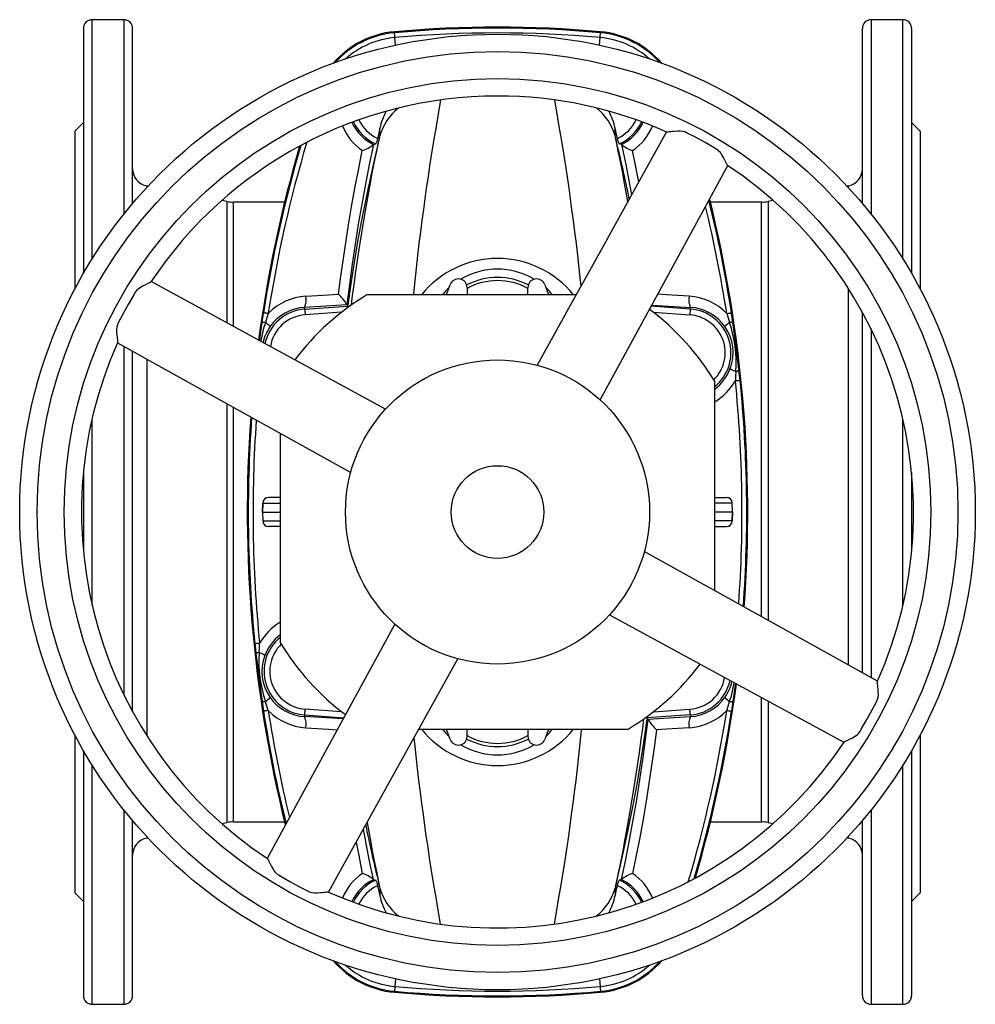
# Model space of a CAD drawing. Extents: x -134 to 794, y -63 to 1597.
# Tile 1 of 5: x -134 to 196, y -63 to 277. Entities that reach past the tile are written whole.
import ezdxf

# ---------------------------------------------------------------- set-up
doc = ezdxf.new("R2010")
doc.units = 0
doc.layers.get('0').update_dxf_attribs({"linetype": 'CONTINUOUS'})

msp = doc.modelspace()

# ---------------------------------------------------------------- linework, layer by layer
at = {"color": 7, "linetype": 'CONTINUOUS'}
for p, q in [((-98.26, 277.03), (-109.26, 277.03)), ((-109.26, 194.35), (-109.26, 277.03)), ((-98.26, 277.03), (-98.26, 209.91)), ((170.74, 277.03), (159.74, 277.03)), ((159.74, 277.03), (159.74, 209.91)), ((170.74, 194.35), (170.74, 277.03)), ((-112.26, 274.03), (-112.26, 189.35)), ((-95.26, 213.56), (-95.26, 274.03)), ((-4.87, 272.87), (-4.84, 272.53)), ((66.35, 272.87), (66.32, 272.53)), ((156.74, 213.56), (156.74, 274.03)), ((173.74, 274.03), (173.74, 189.35)), ((-4.45, 268.24), (-4.69, 270.89)), ((65.93, 268.24), (66.17, 270.89)), ((-112.26, 241.53), (-115.26, 238.53)), ((176.74, 238.53), (173.74, 241.53)), ((-115.26, 238.53), (-115.26, 183.9)), ((-9.88, 236.89), (-9.88, 239.52)), ((71.36, 236.89), (71.36, 239.52)), ((176.74, 238.53), (176.74, 183.9)), ((-9.98, 236.48), (-9.88, 236.89)), ((71.46, 236.48), (71.36, 236.89)), ((-12.05, 233.99), (-12.12, 233.92)), ((-12.05, 233.99), (-11.24, 234.14)), ((73.53, 233.99), (72.72, 234.14)), ((73.53, 233.99), (73.6, 233.92)), ((-89.94, 219.55), (-90.41, 219.64)), ((-90.41, 219.64), (-90.41, 219.05)), ((151.88, 219.64), (151.42, 219.55)), ((151.88, 219.64), (151.88, 219.05)), ((-62.68, 214.25), (-64.47, 214.6)), ((-62.68, 214.25), (-62.68, 172.32)), ((125.95, 214.6), (124.16, 214.25)), ((124.16, 214.25), (124.16, 69.66)), ((-42.79, 214.03), (-60.39, 214.03)), ((-60.39, 171.09), (-60.39, 214.03)), ((121.87, 214.03), (104.26, 214.03)), ((121.87, 70.93), (121.87, 214.03)), ((13.14, 182.03), (14.42, 185.56)), ((20.24, 184.53), (20.24, 182.03)), ((41.24, 182.03), (41.24, 184.53)), ((47.06, 185.56), (48.34, 182.03)), ((151.88, 184.24), (151.88, 54.27)), ((57.88, 182.03), (-14.33, 182.03)), ((-21.22, 178.58), (-35.86, 177.69)), ((-35.82, 177.12), (-35.86, 177.69)), ((-35.82, 177.12), (-20.9, 178.16)), ((-21.26, 178.66), (-21.22, 178.58)), ((-20.9, 178.16), (-20.96, 178.41)), ((97.29, 177.12), (83.84, 178.06)), ((84.08, 178.5), (97.33, 177.69)), ((97.29, 177.12), (97.33, 177.69)), ((-23.11, 176), (-35.68, 175.12)), ((84.59, 176), (97.15, 175.12)), ((156.74, 51.56), (156.74, 176.03)), ((159.74, 170.24), (159.74, 49.9)), ((-98.26, 164.16), (-98.26, 43.82)), ((-95.26, 38.04), (-95.26, 162.5)), ((-90.41, 159.81), (-90.41, 29.83)), ((105.74, 79.89), (105.74, 152.1)), ((-62.68, 144.41), (-62.68, -0.19)), ((-60.39, 0.03), (-60.39, 143.13)), ((-109.26, 74.84), (-109.26, 139.23)), ((170.74, 74.84), (170.74, 139.23)), ((-44.26, 134.18), (-44.26, 61.96)), ((-112.26, 120.72), (-112.26, 93.34)), ((173.74, 120.72), (173.74, 93.34)), ((-50.34, 110.1), (-50.45, 107.03)), ((-50.43, 107.03), (-50.32, 110.1)), ((-50.34, 110.1), (-50.32, 110.1)), ((-50.32, 110.1), (-44.26, 110.1)), ((-48.32, 112.03), (-48.34, 112.03)), ((-44.26, 112.03), (-48.32, 112.03)), ((105.74, 112.03), (109.8, 112.03)), ((111.8, 110.1), (105.74, 110.1)), ((109.8, 112.03), (109.82, 112.03)), ((111.91, 107.03), (111.8, 110.1)), ((111.82, 110.1), (111.8, 110.1)), ((111.93, 107.03), (111.82, 110.1)), ((-50.45, 107.03), (-50.34, 103.96)), ((-50.45, 107.03), (-50.43, 107.03)), ((-50.43, 107.03), (-44.26, 107.03)), ((-50.43, 107.03), (-50.32, 103.96)), ((111.91, 107.03), (105.74, 107.03)), ((111.91, 107.03), (111.8, 103.96)), ((111.82, 103.96), (111.93, 107.03)), ((111.93, 107.03), (111.91, 107.03)), ((-50.34, 103.96), (-50.32, 103.96)), ((-50.32, 103.96), (-44.26, 103.96)), ((-48.32, 102.03), (-48.34, 102.03)), ((-44.26, 102.03), (-48.32, 102.03)), ((111.8, 103.96), (105.74, 103.96)), ((105.74, 102.03), (109.8, 102.03)), ((109.8, 102.03), (109.82, 102.03)), ((111.82, 103.96), (111.8, 103.96)), ((121.87, 0.03), (121.87, 42.98)), ((124.16, 41.73), (124.16, -0.19)), ((-23.11, 38.06), (-35.68, 38.94)), ((84.59, 38.06), (97.15, 38.94)), ((-35.82, 36.95), (-35.86, 36.37)), ((-22.6, 35.57), (-35.86, 36.37)), ((-35.82, 36.95), (-22.36, 36.01)), ((97.29, 36.95), (82.38, 35.91)), ((82.38, 35.91), (82.44, 35.65)), ((82.7, 35.48), (97.33, 36.37)), ((82.74, 35.4), (82.7, 35.48)), ((97.29, 36.95), (97.33, 36.37)), ((3.6, 32.03), (75.81, 32.03)), ((14.42, 28.51), (13.14, 32.03)), ((20.24, 29.53), (20.24, 32.03)), ((41.24, 32.03), (41.24, 29.53)), ((48.34, 32.03), (47.06, 28.51)), ((-115.26, 30.16), (-115.26, -24.47)), ((176.74, 30.16), (176.74, -24.47)), ((-112.26, 24.72), (-112.26, -59.97)), ((173.74, 24.72), (173.74, -59.97)), ((-109.26, -62.97), (-109.26, 19.71)), ((170.74, -62.97), (170.74, 19.71)), ((-98.26, 4.15), (-98.26, -62.97)), ((159.74, 4.15), (159.74, -62.97)), ((-95.26, -59.97), (-95.26, 0.5)), ((-60.39, 0.03), (-42.79, 0.03)), ((104.26, 0.03), (121.87, 0.03)), ((156.74, -59.97), (156.74, 0.5)), ((-64.47, -0.54), (-62.68, -0.19)), ((124.16, -0.19), (125.95, -0.54)), ((-90.41, -4.99), (-90.41, -5.58)), ((-90.41, -5.58), (-89.94, -5.49)), ((151.42, -5.49), (151.88, -5.58)), ((151.88, -4.99), (151.88, -5.58)), ((-12.05, -19.92), (-12.12, -19.85)), ((-12.05, -19.92), (-11.24, -20.08)), ((73.53, -19.92), (72.72, -20.08)), ((73.53, -19.92), (73.6, -19.85)), ((-9.98, -22.41), (-9.88, -22.82)), ((-9.88, -22.82), (-9.88, -25.45)), ((71.46, -22.41), (71.36, -22.82)), ((71.36, -22.82), (71.36, -25.45)), ((-115.26, -24.47), (-112.26, -27.47)), ((173.74, -27.47), (176.74, -24.47)), ((-4.45, -54.17), (-4.69, -56.82)), ((65.93, -54.17), (66.17, -56.82)), ((-4.87, -58.8), (-4.84, -58.47)), ((66.35, -58.8), (66.32, -58.47)), ((-109.26, -62.97), (-98.26, -62.97)), ((159.74, -62.97), (170.74, -62.97))]:
    msp.add_line(p, q, dxfattribs=at)
for points in [[(-4.69, 270.89), (-4.72, 271.21), (-4.75, 271.52), (-4.77, 271.79), (-4.79, 272.03), (-4.81, 272.23), (-4.82, 272.39), (-4.83, 272.49), (-4.84, 272.53)], [(66.17, 270.89), (66.2, 271.21), (66.23, 271.52), (66.25, 271.79), (66.27, 272.03), (66.29, 272.23), (66.3, 272.39), (66.31, 272.49), (66.32, 272.53)], [(11.11, 249.33), (10.96, 248.51), (10.5, 245.86), (10.01, 243.05), (9.51, 240.1), (8.99, 237), (8.44, 233.66), (7.88, 230.17), (7.31, 226.54), (6.74, 222.76), (6.16, 218.85), (5.64, 215.23), (5.13, 211.51), (4.61, 207.69), (4.11, 203.77), (3.61, 199.76), (3.11, 195.56), (2.63, 191.27), (2.16, 186.89), (1.7, 182.44), (1.66, 182.03)], [(50.37, 249.31), (50.52, 248.51), (50.98, 245.86), (51.47, 243.05), (51.97, 240.1), (52.49, 237), (53.04, 233.66), (53.6, 230.17), (54.17, 226.54), (54.74, 222.76), (55.32, 218.85), (55.84, 215.23), (56.35, 211.51), (56.86, 207.69), (57.37, 203.77), (57.87, 199.76), (58.36, 195.56), (58.85, 191.27), (59.32, 186.89), (59.52, 184.98)], [(89.1, 238.27), (79.23, 220.49), (67.52, 199.39), (55.81, 178.3), (44.38, 157.72)], [(110.21, 226.71), (110.15, 226.77), (109.99, 227), (109.81, 227.34), (109.59, 227.79), (109.23, 228.55), (108.79, 229.43), (108.26, 230.35), (107.94, 230.83), (107.58, 231.29), (107.2, 231.69), (106.77, 232.05), (106.28, 232.37), (105.76, 232.67), (102.43, 234.6), (99.06, 236.44), (96.06, 237.98), (95.4, 238.27), (94.69, 238.46), (93.78, 238.55), (92.88, 238.55), (91.77, 238.46), (91.24, 238.4), (90.75, 238.35), (90.17, 238.28), (89.68, 238.23), (89.39, 238.22), (89.21, 238.25), (89.2, 238.26)], [(-9.98, 236.48), (-12.23, 226.96), (-14.31, 217.38), (-16.23, 207.74), (-17.56, 200.46), (-18.79, 193.14), (-19.92, 185.79), (-20.96, 178.41)], [(-19.69, 178.51), (-19.41, 180.85), (-18.8, 185.54), (-18.17, 190.12), (-17.51, 194.68), (-16.84, 199.12), (-16.16, 203.42), (-15.47, 207.58), (-14.89, 210.98), (-14.3, 214.27), (-13.73, 217.44), (-13.16, 220.5), (-12.6, 223.43), (-12.04, 226.32), (-11.49, 229.07), (-10.96, 231.69), (-10.46, 234.16), (-9.98, 236.48)], [(75.78, 214.27), (75.21, 217.44), (74.64, 220.5), (74.08, 223.43), (73.51, 226.32), (72.97, 229.07), (72.44, 231.69), (71.94, 234.16), (71.46, 236.48)], [(-24.15, 182.24), (-23.35, 188.42), (-22.49, 194.59), (-21.57, 200.76), (-20.58, 206.91), (-19.52, 213.15), (-18.39, 219.38), (-17.19, 225.61), (-15.94, 231.82)], [(-12.12, 233.92), (-13.54, 227.07), (-14.88, 220.2), (-16.14, 213.32), (-17.33, 206.42), (-18.43, 199.5), (-19.45, 192.57), (-20.4, 185.62), (-21.26, 178.66)], [(73.6, 233.92), (75.02, 227.07), (76.36, 220.2), (77.03, 216.53)], [(79.55, 221.05), (78.67, 225.61), (77.41, 231.82)], [(66.23, 145.71), (89.02, 187.58), (110.28, 226.63)], [(-88.94, 186.51), (-88.99, 186.44), (-89.23, 186.29), (-89.57, 186.1), (-90.02, 185.88), (-90.78, 185.52), (-91.65, 185.08), (-92.58, 184.55), (-93.06, 184.23), (-93.52, 183.87), (-93.92, 183.49), (-94.28, 183.07), (-94.6, 182.57), (-94.9, 182.06), (-96.83, 178.73), (-98.67, 175.35), (-100.21, 172.36), (-100.5, 171.7), (-100.69, 170.98), (-100.78, 170.08), (-100.78, 169.17), (-100.69, 168.06), (-100.63, 167.54), (-100.57, 167.05), (-100.5, 166.46), (-100.46, 165.98), (-100.45, 165.69), (-100.48, 165.5), (-100.48, 165.49)], [(-7.94, 142.52), (-49.8, 165.31), (-88.86, 186.57)], [(-35.45, 181.56), (-27.58, 182.03), (-24.15, 182.24)], [(96.93, 181.56), (89.06, 182.03), (86.1, 182.21)], [(-35.82, 177.12), (-35.81, 177.07), (-35.81, 176.97), (-35.79, 176.82), (-35.78, 176.61), (-35.76, 176.37), (-35.74, 176.09), (-35.72, 175.78), (-35.7, 175.46), (-35.68, 175.12)], [(97.29, 177.12), (97.29, 177.07), (97.28, 176.97), (97.27, 176.82), (97.26, 176.61), (97.24, 176.37), (97.22, 176.09), (97.2, 175.78), (97.18, 175.46), (97.15, 175.12)], [(-50.56, 172.38), (-50.32, 174.09), (-50.06, 175.82)], [(-48.43, 175.57), (-48.75, 175.62), (-49.05, 175.67), (-49.32, 175.71), (-49.56, 175.75), (-49.76, 175.78), (-49.91, 175.8), (-50.01, 175.81), (-50.06, 175.82)], [(-48.43, 175.57), (-48.93, 174.04), (-49.41, 172.5)], [(109.9, 175.57), (110.22, 175.62), (110.53, 175.67), (110.8, 175.71), (111.04, 175.75), (111.24, 175.78), (111.39, 175.8), (111.49, 175.81), (111.53, 175.82)], [(109.9, 175.57), (110.41, 174.04), (110.89, 172.5)], [(112.04, 172.38), (111.79, 174.09), (111.53, 175.82)], [(-51.39, 166.18), (-51.22, 167.53), (-50.98, 169.27), (-50.77, 170.83), (-50.56, 172.38)], [(114.13, 156), (113.95, 157.56), (113.76, 159.13), (113.37, 162.29), (113.15, 164.04), (112.92, 165.78), (112.69, 167.53), (112.46, 169.27), (112.25, 170.83), (112.04, 172.38)], [(-100.49, 165.4), (-61.62, 143.82), (-19.95, 120.68)], [(113.05, 155.6), (112.98, 153.99), (112.87, 152.38)], [(114.52, 152.54), (114.33, 154.27), (114.13, 156)], [(112.87, 152.38), (113.2, 152.41), (113.5, 152.44), (113.78, 152.47), (114.02, 152.49), (114.22, 152.51), (114.37, 152.53), (114.47, 152.54), (114.52, 152.54)], [(-19.96, 120.66), (-19.96, 120.66), (-19.96, 120.68), (-19.96, 120.68)], [(81.44, 93.41), (81.44, 93.41), (81.43, 93.39), (81.43, 93.39)], [(161.98, 48.66), (123.1, 70.25), (81.43, 93.39)], [(69.42, 71.54), (111.28, 48.75), (150.33, 27.5)], [(-4.75, 68.35), (-27.54, 26.49), (-48.81, -12.57)], [(-51.4, 61.69), (-51.72, 61.66), (-52.02, 61.63), (-52.3, 61.6), (-52.54, 61.57), (-52.74, 61.55), (-52.89, 61.54), (-52.99, 61.53), (-53.04, 61.52)], [(-53.04, 61.52), (-52.85, 59.79), (-52.66, 58.07)], [(-51.57, 58.47), (-51.5, 60.08), (-51.4, 61.69)], [(-52.66, 58.07), (-52.47, 56.5), (-52.28, 54.93), (-51.89, 51.77), (-51.67, 50.03), (-51.45, 48.29), (-51.22, 46.54), (-50.98, 44.79), (-50.77, 43.24), (-50.56, 41.68)], [(-27.63, -24.21), (-6.04, 14.67), (17.09, 56.34)], [(112.87, 47.89), (112.69, 46.54), (112.46, 44.79), (112.25, 43.24), (112.04, 41.68)], [(150.42, 27.56), (150.47, 27.62), (150.71, 27.78), (151.05, 27.96), (151.49, 28.18), (152.25, 28.54), (153.13, 28.99), (154.06, 29.51), (154.54, 29.83), (155, 30.19), (155.4, 30.57), (155.76, 31), (156.08, 31.5), (156.38, 32.01), (158.31, 35.34), (160.15, 38.72), (161.69, 41.71), (161.98, 42.37), (162.16, 43.08), (162.26, 43.99), (162.25, 44.89), (162.17, 46), (162.11, 46.53), (162.05, 47.02), (161.98, 47.6), (161.94, 48.09), (161.93, 48.38), (161.96, 48.57), (161.96, 48.57)], [(-50.56, 41.68), (-50.32, 39.97), (-50.06, 38.24)], [(-48.43, 38.5), (-48.93, 40.03), (-49.41, 41.57)], [(109.9, 38.5), (110.41, 40.03), (110.89, 41.57)], [(112.04, 41.68), (111.79, 39.97), (111.53, 38.24)], [(-48.43, 38.5), (-48.75, 38.45), (-49.05, 38.4), (-49.32, 38.36), (-49.56, 38.32), (-49.76, 38.29), (-49.91, 38.27), (-50.01, 38.25), (-50.06, 38.24)], [(-35.82, 36.95), (-35.81, 37), (-35.81, 37.1), (-35.79, 37.25), (-35.78, 37.45), (-35.76, 37.7), (-35.74, 37.97), (-35.72, 38.28), (-35.7, 38.61), (-35.68, 38.94)], [(97.29, 36.95), (97.29, 37), (97.28, 37.1), (97.27, 37.25), (97.26, 37.45), (97.24, 37.7), (97.22, 37.97), (97.2, 38.28), (97.18, 38.61), (97.15, 38.94)], [(109.9, 38.5), (110.22, 38.45), (110.53, 38.4), (110.8, 38.36), (111.04, 38.32), (111.24, 38.29), (111.39, 38.27), (111.49, 38.25), (111.53, 38.24)], [(71.46, -22.41), (73.71, -12.89), (75.79, -3.31), (77.71, 6.32), (79.03, 13.61), (80.27, 20.93), (81.4, 28.28), (82.44, 35.65)], [(81.17, 35.56), (80.88, 33.22), (80.28, 28.53), (79.65, 23.95), (78.99, 19.38), (78.32, 14.95), (77.64, 10.64), (76.95, 6.48), (76.36, 3.09), (75.78, -0.2), (75.21, -3.37), (74.64, -6.43), (74.08, -9.36), (73.51, -12.25), (72.97, -15.01), (72.44, -17.62), (71.94, -20.09), (71.46, -22.41)], [(73.6, -19.85), (75.02, -13), (76.36, -6.14), (77.62, 0.75), (78.8, 7.65), (79.91, 14.57), (80.93, 21.5), (81.88, 28.45), (82.74, 35.4)], [(-35.45, 32.51), (-27.58, 32.03), (-24.62, 31.85)], [(50.37, -35.26), (50.52, -34.44), (50.98, -31.79), (51.47, -28.99), (51.97, -26.04), (52.49, -22.94), (53.04, -19.6), (53.6, -16.11), (54.17, -12.47), (54.74, -8.69), (55.32, -4.79), (55.84, -1.17), (56.35, 2.56), (56.86, 6.38), (57.37, 10.3), (57.87, 14.3), (58.36, 18.5), (58.85, 22.8), (59.32, 27.17), (59.78, 31.63), (59.81, 32.03)], [(85.63, 31.82), (84.83, 25.64), (83.97, 19.47), (83.05, 13.31), (82.06, 7.16), (81, 0.91), (79.87, -5.32), (78.67, -11.54), (77.41, -17.75)], [(96.93, 32.51), (89.06, 32.03), (85.63, 31.82)], [(11.1, -35.25), (10.96, -34.44), (10.5, -31.79), (10.01, -28.99), (9.51, -26.04), (8.99, -22.94), (8.44, -19.6), (7.88, -16.11), (7.31, -12.47), (6.74, -8.69), (6.16, -4.79), (5.64, -1.17), (5.13, 2.56), (4.61, 6.38), (4.11, 10.3), (3.61, 14.3), (3.11, 18.5), (2.63, 22.8), (2.16, 27.17), (1.96, 29.09)], [(-12.12, -19.85), (-13.54, -13), (-14.88, -6.14), (-15.56, -2.46)], [(-14.3, -0.2), (-13.73, -3.37), (-13.16, -6.43), (-12.6, -9.36), (-12.04, -12.25), (-11.49, -15.01), (-10.96, -17.62), (-10.46, -20.09), (-9.98, -22.41)], [(-18.07, -6.99), (-17.19, -11.54), (-15.94, -17.75)], [(-48.74, -12.65), (-48.67, -12.7), (-48.51, -12.93), (-48.33, -13.28), (-48.11, -13.72), (-47.75, -14.48), (-47.31, -15.36), (-46.78, -16.29), (-46.46, -16.77), (-46.1, -17.23), (-45.72, -17.63), (-45.3, -17.98), (-44.8, -18.31), (-44.29, -18.61), (-40.96, -20.54), (-37.58, -22.38), (-34.59, -23.91), (-33.92, -24.21), (-33.21, -24.39), (-32.3, -24.49), (-31.4, -24.48), (-30.29, -24.4), (-29.77, -24.34), (-29.28, -24.28), (-28.69, -24.21), (-28.2, -24.17), (-27.91, -24.16), (-27.73, -24.19), (-27.72, -24.19)], [(-4.69, -56.82), (-4.72, -57.15), (-4.75, -57.45), (-4.77, -57.73), (-4.79, -57.97), (-4.81, -58.17), (-4.82, -58.32), (-4.83, -58.42), (-4.84, -58.47)], [(66.17, -56.82), (66.2, -57.15), (66.23, -57.45), (66.25, -57.73), (66.27, -57.97), (66.29, -58.17), (66.3, -58.32), (66.31, -58.42), (66.32, -58.47)]]:
    msp.add_lwpolyline(points, dxfattribs=at)
for radius in [165, 159, 149.65, 52.5, 16]:
    msp.add_circle((30.74, 107.03), radius, dxfattribs=at)
for centre, radius, start, end in [((-109.26, 274.03), 3, 90, 180), ((-98.26, 274.03), 3, 0, 90), ((159.74, 274.03), 3, 90, 180), ((170.74, 274.03), 3, 0, 90), ((-2.07, 241.57), 31.42, 95.1017, 139.4755), ((-2.07, 241.57), 31.08, 95.1017, 138.3615), ((30.74, -125.97), 400.42, 84.8983, 95.1017), ((30.74, -125.97), 400.08, 84.8983, 95.1017), ((30.74, -125.97), 398.43, 84.8983, 95.1017), ((63.55, 241.57), 31.08, 41.6385, 84.8983), ((63.55, 241.57), 31.42, 40.5245, 84.8983), ((-2.07, 241.57), 29.43, 95.1017, 131.9491), ((63.55, 241.57), 29.43, 48.0509, 84.8983), ((30.74, 107.03), 143.65, 90, 146.4132), ((30.74, 107.03), 143.65, 65.9877, 90), ((8.24, 231.8), 18.82, 128.5145, 164.3211), ((12.41, 234.79), 22.78, 152.2075, 168.0198), ((53.22, 231.79), 18.84, 15.6908, 51.595), ((49.07, 234.79), 22.78, 11.9808, 27.8238), ((-5.57, 247.9), 15.35, 204.3792, 245.0034), ((-5.26, 248.03), 15.12, 204.3891, 246.7109), ((-5.26, 248.03), 13.12, 205.0784, 245.7876), ((66.74, 248.03), 13.12, 294.2124, 334.9216), ((66.74, 248.03), 15.12, 293.2891, 335.6109), ((67.04, 247.91), 15.36, 294.9997, 335.7068), ((-4.95, 247.71), 19.32, 202.4626, 235.3582), ((579.74, 107.03), 604.32, 167.33606, 167.67152), ((-518.26, 107.03), 604.32, 12.32848, 12.66394), ((66.43, 247.71), 19.31, 304.6406, 337.4841), ((394.74, 107.03), 448.43, 163.4606, 171.2087), ((-16.54, 236.84), 5.95, 333.0298, 352.47), ((-375.85, 125.17), 460.95, 11.2506, 13.9737), ((78.02, 236.84), 5.95, 187.53, 206.9702), ((394.74, 107.03), 450.42, 163.7074, 172.4306), ((394.74, 107.03), 450.08, 163.6652, 171.2087), ((-19.97, 243.62), 12.48, 288.8425, 308.9421), ((81.44, 243.62), 12.48, 231.0579, 251.1575), ((-89.26, 225.53), 6, 180, 259), ((30.74, 107.03), 143.65, 335.9877, 56.4132), ((150.74, 225.53), 6, 281, 0), ((-60.39, 226.03), 12, 259, 270), ((-333.26, 107.03), 450.08, 8.7913, 13.8343), ((-333.26, 107.03), 450.42, 355.8224, 13.8794), ((121.87, 226.03), 12, 270, 281), ((-333.26, 107.03), 448.43, 8.7913, 13.6037), ((30.73, 160.87), 33.7, 38.9019, 141.0981), ((30.74, 166.24), 24.65, 59.0794, 120.9364), ((17.24, 184.53), 3, 0, 160), ((30.74, 165.03), 23, 62.4557, 117.5443), ((44.24, 184.53), 3, 20, 180), ((25.08, 171.32), 17.12, 130.4384, 141.2465), ((30.74, 165.03), 21.91, 61.3625, 118.6375), ((35.9, 171.05), 17.65, 38.4556, 48.9627), ((-34.27, 161.94), 19.65, 93.4547, 136.0949), ((30.74, 107.03), 87.5, 121.0027, 143.1039), ((-42.21, 180.31), 6.87, 337.582, 10.4357), ((-38.26, 167.91), 20.11, 32.3073, 45.4346), ((103.69, 180.31), 6.87, 169.5643, 202.418), ((95.74, 161.94), 19.65, 43.9051, 86.5453), ((-34.76, 162.03), 15.12, 94, 168.0228), ((-34.94, 162.05), 15.67, 93.3671, 145.0146), ((-16.91, 185.12), 7.83, 236.5772, 238.8896), ((-28.28, 178.54), 7.38, 352.7742, 357.0612), ((30.74, 107.03), 87.5, 31.0027, 53.1039), ((96.24, 162.03), 15.12, 308.9248, 86), ((96.41, 162.05), 15.67, 34.9854, 86.6329), ((-34.76, 162.03), 13.12, 94, 170.6485), ((96.24, 162.03), 13.12, 314.3323, 86), ((-12.05, 159.96), 39.4, 161.443, 171.2357), ((-49.8, 170.62), 1.91, 78.1265, 113.3064), ((-35.57, 162.27), 15.03, 144.3128, 167.4049), ((-53.04, 166.79), 6.76, 38.8723, 57.5414), ((114.52, 166.79), 6.76, 122.4586, 141.1277), ((96.66, 162.09), 15.45, 339.1907, 35.404), ((111.28, 170.62), 1.91, 66.6936, 101.8735), ((67.55, 158.36), 45.59, 356.5264, 18.0682), ((30.74, 107.03), 143.65, 155.9877, 236.4134), ((96.56, 161.97), 15.5, 306.3322, 339.7474), ((115.12, 162.03), 6.76, 233.4669, 252.1359), ((112.96, 157.51), 1.91, 272.7217, 307.901), ((95.83, 161.92), 19.54, 300.4856, 330.7483), ((-333.26, 107.03), 448.43, 355.9408, 5.8034), ((-333.26, 107.03), 450.08, 355.8427, 5.8034), ((394.74, 107.03), 450.42, 175.8231, 193.8782), ((394.74, 107.03), 450.08, 175.8428, 185.8034), ((394.74, 107.03), 448.43, 175.9407, 185.8034), ((-48.34, 110.03), 2, 90, 177.956), ((-48.32, 110.03), 2, 90.025, 178.0295), ((109.8, 110.03), 2, 1.9705, 89.975), ((109.82, 110.03), 2, 2.0668, 90), ((-48.34, 104.03), 2, 182.0668, 270), ((-48.32, 104.03), 2, 181.9705, 269.975), ((109.8, 104.03), 2, 270.025, 358.0295), ((109.82, 104.03), 2, 270, 357.956), ((-34.35, 52.14), 19.54, 120.4856, 150.7483), ((-34.76, 52.03), 15.12, 128.9248, 266), ((-35.08, 52.1), 15.5, 126.3322, 159.7474), ((-34.76, 52.03), 13.12, 134.3323, 266), ((30.74, 107.03), 87.5, 211.0027, 233.1039), ((-51.48, 56.56), 1.91, 92.7217, 127.901), ((-6.07, 55.71), 45.59, 176.5264, 198.0682), ((-53.65, 52.03), 6.76, 53.4669, 72.1359), ((-35.18, 51.98), 15.45, 159.1907, 215.404), ((30.74, 107.03), 87.5, 301.0027, 323.1039), ((96.24, 52.03), 13.12, 274, 350.6485), ((96.24, 52.03), 15.12, 274, 348.0228), ((-333.26, 107.03), 450.42, 343.7074, 352.4308), ((97.04, 51.8), 15.03, 324.3128, 347.4049), ((73.53, 54.11), 39.4, 341.443, 351.2357), ((-49.8, 43.44), 1.91, 246.6936, 281.8735), ((-53.04, 47.28), 6.76, 302.4586, 321.1277), ((-34.94, 52.01), 15.67, 214.9854, 266.6329), ((96.41, 52.01), 15.67, 273.3671, 325.0146), ((114.52, 47.28), 6.76, 218.8723, 237.5414), ((111.28, 43.44), 1.91, 258.1265, 293.3064), ((394.74, 107.03), 450.08, 188.7913, 193.8343), ((-34.27, 52.13), 19.65, 223.9051, 266.5453), ((394.74, 107.03), 448.43, 188.7913, 193.6037), ((-333.26, 107.03), 448.43, 343.4606, 351.2087), ((95.74, 52.13), 19.65, 273.4547, 316.0949), ((-333.26, 107.03), 450.08, 343.6652, 351.2087), ((-42.21, 33.75), 6.87, 349.5643, 22.418), ((89.76, 35.53), 7.38, 172.7742, 177.0612), ((78.39, 28.95), 7.83, 56.5772, 58.8896), ((99.74, 46.15), 20.11, 212.3073, 225.4346), ((103.69, 33.75), 6.87, 157.582, 190.4357), ((30.73, 53.2), 33.7, 218.9019, 321.0981), ((25.08, 42.75), 17.12, 218.7535, 229.5616), ((35.9, 43.01), 17.65, 311.0373, 321.5444), ((30.74, 107.03), 143.65, 245.9877, 326.4133), ((17.24, 29.53), 3, 200, 0), ((30.74, 49.03), 23, 242.4557, 297.5443), ((30.74, 49.03), 21.91, 241.3625, 298.6375), ((44.24, 29.53), 3, 180, 340), ((30.74, 47.82), 24.65, 239.0636, 300.9206), ((-60.39, -11.97), 12, 90, 101), ((121.87, -11.97), 12, 79, 90), ((437.33, 88.89), 460.95, 191.2506, 193.9737), ((-89.26, -11.47), 6, 101, 180), ((150.74, -11.47), 6, 0, 79), ((-4.95, -33.64), 19.32, 124.6417, 157.536), ((-5.57, -33.84), 15.35, 114.9971, 155.6336), ((-5.26, -33.97), 15.12, 113.2891, 155.6109), ((-19.97, -29.56), 12.48, 51.0579, 71.1575), ((-16.54, -22.78), 5.95, 7.53, 26.9702), ((78.02, -22.78), 5.95, 153.0298, 172.47), ((66.74, -33.97), 15.12, 24.3891, 66.7109), ((67.04, -33.84), 15.35, 24.357, 65.0026), ((81.44, -29.56), 12.48, 108.8425, 128.9421), ((66.43, -33.64), 19.31, 22.5153, 55.3594), ((-5.26, -33.97), 13.12, 114.2124, 154.9216), ((579.74, 107.03), 604.32, 192.32848, 192.66394), ((8.24, -17.73), 18.82, 195.6802, 231.4976), ((53.23, -17.73), 18.83, 308.4685, 344.3161), ((-518.26, 107.03), 604.32, 347.33606, 347.67152), ((66.74, -33.97), 13.12, 25.0784, 65.7876), ((12.4, -20.73), 22.78, 191.981, 207.8324), ((49.06, -20.72), 22.79, 332.2302, 348.0193), ((-2.07, -27.51), 31.42, 220.5245, 264.8983), ((-2.07, -27.51), 31.08, 221.6385, 264.8983), ((-2.07, -27.51), 29.43, 228.0509, 264.8983), ((63.55, -27.51), 29.43, 275.1017, 311.9491), ((63.55, -27.51), 31.08, 275.1017, 318.3615), ((63.55, -27.51), 31.42, 275.1017, 319.4755), ((30.74, 340.03), 398.43, 264.8983, 275.1017), ((-109.26, -59.97), 3, 180, 270), ((-98.26, -59.97), 3, 270, 0), ((30.74, 340.03), 400.42, 264.8983, 275.1017), ((30.74, 340.03), 400.08, 264.8983, 275.1017), ((159.74, -59.97), 3, 180, 270), ((170.74, -59.97), 3, 270, 0)]:
    msp.add_arc(centre, radius, start, end, dxfattribs=at)

doc.saveas('drawing.dxf')
